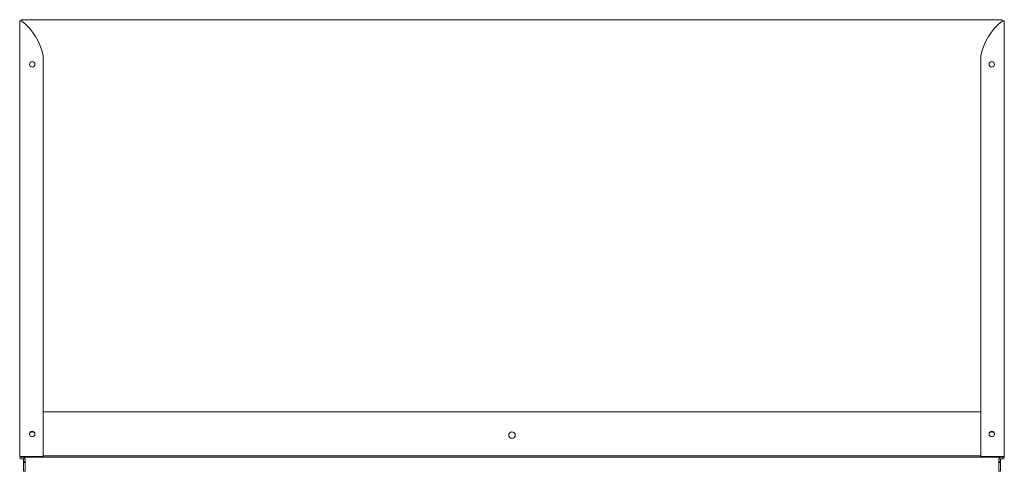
# Model space of a CAD drawing. Header units: millimetres. Extents: x -565 to 338, y -247 to 167.
import ezdxf

# ---------------------------------------------------------------- set-up
doc = ezdxf.new("R2010")
doc.units = ezdxf.units.MM

msp = doc.modelspace()

# ---------------------------------------------------------------- linework, layer by layer
at = {"color": 0, "linetype": 'Continuous', "lineweight": 0}
for p, q in [((-565.04, 166.02), (-565.04, -233.48)), ((-564, 166.02), (-565.04, 166.02)), ((-563.28, 166.02), (-564, 166.02)), ((-562.54, 166.96), (335.46, 166.96)), ((336.21, 166.02), (336.93, 166.02)), ((336.93, 166.02), (337.96, 166.02)), ((337.96, 166.02), (337.96, -233.48)), ((-543.54, 134.02), (-543.54, -233.48)), ((316.47, 134.02), (316.47, -233.48)), ((316.47, -192.54), (-543.54, -192.54)), ((-565.04, -233.79), (-565.04, -233.48)), ((-563.04, -233.48), (-565.04, -233.48)), ((-563.54, -234.29), (-563.54, -233.48)), ((336.46, -234.29), (-563.54, -234.29)), ((-563.04, -233.48), (-543.54, -233.48)), ((-543.54, -233.04), (316.47, -233.04)), ((335.96, -233.48), (316.47, -233.48)), ((335.96, -233.48), (337.96, -233.48)), ((336.46, -233.48), (336.46, -234.29)), ((337.96, -233.79), (337.96, -233.48)), ((-562.01, -235.79), (-563.04, -235.79)), ((-561.7, -235.9), (-560.05, -235.9)), ((-561.51, -236.29), (-561.51, -238.2)), ((-561.51, -238.2), (-561.51, -239.2)), ((-561.51, -238.2), (-560.01, -238.2)), ((-561.51, -239.2), (-561.51, -245.4)), ((-561.51, -239.2), (-560.01, -239.2)), ((-560.01, -238.2), (-560.01, -236.29)), ((-560.01, -239.2), (-560.01, -238.2)), ((-560.01, -245.4), (-560.01, -239.2)), ((332.94, -236.29), (332.94, -238.2)), ((332.94, -238.2), (332.94, -239.2)), ((332.94, -238.2), (334.44, -238.2)), ((332.94, -239.2), (332.94, -245.4)), ((332.94, -239.2), (334.44, -239.2)), ((332.98, -235.9), (334.44, -235.9)), ((334.44, -235.9), (334.44, -236.29)), ((334.44, -238.2), (334.44, -236.29)), ((334.44, -239.2), (334.44, -238.2)), ((334.44, -245.4), (334.44, -239.2)), ((334.94, -235.79), (335.96, -235.79)), ((-561.51, -247.2), (-561.51, -245.4)), ((-561.51, -247.2), (-560.01, -247.2)), ((-560.01, -245.4), (-560.01, -247.2)), ((332.94, -247.2), (332.94, -245.4)), ((332.94, -247.2), (334.44, -247.2)), ((334.44, -245.4), (334.44, -247.2))]:
    msp.add_line(p, q, dxfattribs=at)
at = {"color": 0, "linetype": 'Continuous', "lineweight": 0, "extrusion": (0, 0, -1)}
for centre, radius, start, end in [((562.54, 165.96), 1, 3.5992, 90), ((-370.14, 122.73), 54.85, 11.88511, 51.45901), ((-335.46, 165.96), 1, 90, 176.4008), ((-326.47, 126.02), 2.5, 270, 90), ((-326.47, 126.02), 2.5, 90, 270), ((553.54, -214.04), 3, 37.39383, 142.44755), ((113.54, -214.04), 3, 0, 180), ((113.54, -214.04), 3, 180, 0), ((-326.47, -212.98), 2.5, 270, 90), ((-326.46, -214.04), 3, 37.55245, 142.60617), ((-326.47, -212.98), 2.5, 90, 270), ((563.04, -233.79), 2, 270, 0), ((-334.94, -236.29), 2, 11.28144, 90), ((-334.94, -236.29), 0.5, 0, 90)]:
    msp.add_arc(centre, radius, start, end, dxfattribs=at)
at = {"color": 0, "linetype": 'Continuous', "lineweight": 0}
for centre, radius, start, end in [((-597.21, 122.73), 54.85, 11.88511, 51.45901), ((-553.54, 126.02), 2.5, 90, 270), ((-553.54, 126.02), 2.5, 270, 90), ((-553.54, -212.98), 2.5, 90, 270), ((-553.54, -212.98), 2.5, 270, 90), ((-562.01, -236.29), 2, 11.28144, 90), ((335.96, -233.79), 2, 270, 0), ((-562.01, -236.29), 0.5, 51.49133, 90), ((-562.01, -236.29), 0.5, 0, 51.49133), ((-562.01, -236.29), 2, 0, 11.28144), ((334.94, -236.29), 2, 168.71856, 180)]:
    msp.add_arc(centre, radius, start, end, dxfattribs=at)
for points, knots in [([(-563.04, 165.63), (-563.1, 165.66), (-563.17, 165.68), (-563.34, 165.75), (-563.44, 165.79), (-563.63, 165.86), (-563.72, 165.9), (-563.88, 165.97), (-563.94, 166), (-564, 166.02)], [-0.106466, -0.106466, -0.106466, -0.106466, -0.0843045, -0.0843045, -0.0533028, -0.0533028, -0.0222436, -0.0222436, 0, 0, 0, 0]), ([(-563.04, 165.63), (-563.06, 165.67), (-563.11, 165.74), (-563.21, 165.91), (-563.25, 165.98), (-563.28, 166.02)], [0, 0, 0, 0, 0.5, 0.5, 1, 1, 1, 1]), ([(335.96, 165.63), (335.99, 165.67), (336.03, 165.74), (336.09, 165.83), (336.14, 165.91), (336.18, 165.98), (336.21, 166.02)], [0, 0, 0, 0, 0.5, 0.5, 0.5, 1, 1, 1, 1]), ([(335.96, 165.63), (336.03, 165.66), (336.1, 165.68), (336.27, 165.75), (336.37, 165.79), (336.56, 165.86), (336.65, 165.9), (336.81, 165.97), (336.87, 166), (336.93, 166.02)], [-0.106466, -0.106466, -0.106466, -0.106466, -0.0843045, -0.0843045, -0.0533028, -0.0533028, -0.0222436, -0.0222436, 0, 0, 0, 0])]:
    msp.add_open_spline(points, degree=3, knots=knots, dxfattribs=at)

doc.saveas('drawing.dxf')
